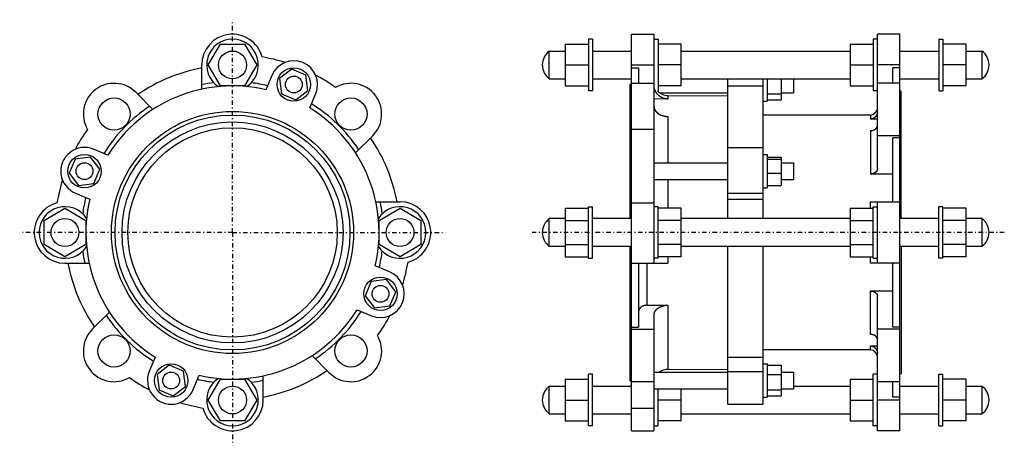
# Model space of a CAD drawing. Header units: millimetres. Extents: x 63 to 768, y 143 to 448.
import ezdxf

# ---------------------------------------------------------------- set-up
doc = ezdxf.new("R2010")
doc.units = ezdxf.units.MM
doc.header["$MEASUREMENT"] = 0
doc.linetypes.add('DASH-DOT', pattern=[7.62, 3.175, -1.905, 0.635, -1.905])
doc.layers.add('11', color=7, linetype='Continuous')
doc.layers.add('4', color=7, linetype='Continuous')

msp = doc.modelspace()

# ---------------------------------------------------------------- linework, layer by layer
at = {"color": 7, "linetype": 'Continuous', "lineweight": 30}
for p, q in [((677.27, 340.83), (677.27, 437.3)), ((693.27, 153.3), (693.27, 437.3)), ((198.04, 415.3), (206.7, 430.3)), ((206.7, 430.3), (224.02, 430.3)), ((224.02, 430.3), (232.68, 415.3)), ((453.72, 430.3), (453.72, 400.3)), ((453.72, 430.3), (470.27, 430.3)), ((470.27, 433.8), (470.27, 396.8)), ((473.27, 433.8), (470.27, 433.8)), ((473.27, 433.8), (473.27, 396.8)), ((517.27, 433.8), (520.27, 433.8)), ((520.27, 433.8), (520.27, 396.8)), ((536.82, 430.3), (520.27, 430.3)), ((536.82, 400.3), (536.82, 430.3)), ((657.72, 430.3), (657.72, 400.3)), ((657.72, 430.3), (674.27, 430.3)), ((674.27, 433.8), (674.27, 396.8)), ((677.27, 433.8), (674.27, 433.8)), ((721.27, 433.8), (721.27, 396.8)), ((721.27, 433.8), (724.27, 433.8)), ((724.27, 433.8), (724.27, 396.8)), ((740.82, 430.3), (724.27, 430.3)), ((740.82, 400.3), (740.82, 430.3)), ((442.27, 405.3), (442.27, 425.3)), ((442.27, 425.3), (453.72, 425.3)), ((473.27, 425.3), (501.27, 425.3)), ((536.82, 425.3), (657.72, 425.3)), ((693.27, 425.3), (721.27, 425.3)), ((740.82, 425.3), (752.27, 425.3)), ((752.27, 405.3), (752.27, 425.3)), ((206.7, 400.3), (198.04, 415.3)), ((232.68, 415.3), (224.02, 400.3)), ((257.84, 412.19), (249.14, 405.51)), ((267.98, 407.99), (257.84, 412.19)), ((453.72, 415.3), (470.27, 415.3)), ((536.82, 415.3), (520.27, 415.3)), ((657.72, 415.3), (674.27, 415.3)), ((693.27, 415.3), (677.27, 415.3)), ((688.27, 402.15), (688.27, 413.26)), ((693.27, 413.26), (688.27, 413.26)), ((740.82, 415.3), (724.27, 415.3)), ((249.14, 405.51), (250.57, 394.63)), ((269.41, 397.11), (267.98, 407.99)), ((442.27, 405.3), (453.72, 405.3)), ((473.27, 405.3), (501.27, 405.3)), ((501.27, 369.17), (501.27, 402.15)), ((517.27, 402.15), (517.27, 369.17)), ((536.82, 405.3), (657.72, 405.3)), ((608.27, 405.3), (608.27, 390.44)), ((693.27, 402.15), (677.27, 402.15)), ((693.27, 405.3), (721.27, 405.3)), ((740.82, 405.3), (752.27, 405.3)), ((224.02, 400.3), (206.7, 400.3)), ((260.71, 390.44), (269.41, 397.11)), ((453.72, 400.3), (470.27, 400.3)), ((473.27, 396.8), (470.27, 396.8)), ((500.27, 305.3), (500.27, 401.55)), ((519.76, 396.8), (520.27, 396.8)), ((536.82, 400.3), (520.27, 400.3)), ((570.27, 400.3), (595.27, 400.3)), ((657.72, 400.3), (674.27, 400.3)), ((677.27, 396.8), (674.27, 396.8)), ((694.27, 396.55), (693.27, 396.55)), ((694.27, 305.3), (694.27, 396.55)), ((721.27, 396.8), (724.27, 396.8)), ((740.82, 400.3), (724.27, 400.3)), ((250.57, 394.63), (260.71, 390.44)), ((527.2, 393.39), (527.2, 390.9)), ((598.27, 394.63), (608.27, 394.63)), ((598.27, 390.44), (608.27, 390.44)), ((527.2, 378.45), (527.2, 345.21)), ((672.27, 379.45), (595.27, 379.45)), ((672.27, 379.45), (672.27, 376.52)), ((677.27, 376.52), (672.27, 376.52)), ((672.27, 368.29), (672.27, 337.17)), ((693.27, 364.59), (677.27, 364.59)), ((693.27, 363.15), (688.27, 363.15)), ((688.27, 317.3), (688.27, 363.15)), ((102.67, 347.91), (98.47, 337.78)), ((113.54, 349.34), (102.67, 347.91)), ((120.22, 340.64), (113.54, 349.34)), ((598.27, 349.34), (608.27, 349.34)), ((598.27, 347.91), (608.27, 347.91)), ((608.27, 349.34), (608.27, 329.07)), ((116.02, 330.51), (120.22, 340.64)), ((98.47, 337.78), (105.15, 329.07)), ((527.2, 333.21), (527.2, 312.62)), ((598.27, 337.78), (608.27, 337.78)), ((688.27, 337.17), (672.27, 337.17)), ((105.15, 329.07), (116.02, 330.51)), ((598.27, 329.07), (608.27, 329.07)), ((80.36, 303.96), (95.36, 312.62)), ((95.36, 312.62), (110.36, 303.96)), ((320.36, 303.96), (335.36, 312.62)), ((335.36, 312.62), (350.36, 303.96)), ((453.72, 312.62), (453.72, 277.98)), ((453.72, 312.62), (470.27, 312.62)), ((470.27, 276.8), (470.27, 313.8)), ((470.27, 313.8), (473.27, 313.8)), ((473.27, 276.8), (473.27, 313.8)), ((520.27, 313.8), (517.27, 313.8)), ((520.27, 276.8), (520.27, 313.8)), ((536.82, 312.62), (520.27, 312.62)), ((536.82, 277.98), (536.82, 312.62)), ((657.72, 312.62), (674.27, 312.62)), ((657.72, 312.62), (657.72, 277.98)), ((672.27, 317.3), (693.27, 317.3)), ((672.27, 312.62), (672.27, 317.3)), ((674.27, 313.8), (677.27, 313.8)), ((674.27, 276.8), (674.27, 313.8)), ((677.27, 273.3), (677.27, 317.3)), ((724.27, 313.8), (721.27, 313.8)), ((721.27, 276.8), (721.27, 313.8)), ((724.27, 276.8), (724.27, 313.8)), ((740.82, 312.62), (724.27, 312.62)), ((740.82, 277.98), (740.82, 312.62)), ((80.36, 286.64), (80.36, 303.96)), ((110.36, 303.96), (110.36, 286.64)), ((320.36, 286.64), (320.36, 303.96)), ((350.36, 303.96), (350.36, 286.64)), ((442.27, 285.3), (442.27, 305.3)), ((453.72, 305.3), (442.27, 305.3)), ((453.72, 303.96), (470.27, 303.96)), ((501.27, 305.3), (473.27, 305.3)), ((536.82, 303.96), (520.27, 303.96)), ((657.72, 305.3), (536.82, 305.3)), ((657.72, 303.96), (674.27, 303.96)), ((721.27, 305.3), (693.27, 305.3)), ((740.82, 303.96), (724.27, 303.96)), ((752.27, 305.3), (740.82, 305.3)), ((752.27, 285.3), (752.27, 305.3)), ((95.36, 277.98), (80.36, 286.64)), ((110.36, 286.64), (95.36, 277.98)), ((335.36, 277.98), (320.36, 286.64)), ((350.36, 286.64), (335.36, 277.98)), ((453.72, 285.3), (442.27, 285.3)), ((453.72, 286.64), (470.27, 286.64)), ((501.27, 285.3), (473.27, 285.3)), ((500.27, 189.05), (500.27, 285.3)), ((536.82, 286.64), (520.27, 286.64)), ((657.72, 285.3), (536.82, 285.3)), ((657.72, 286.64), (674.27, 286.64)), ((721.27, 285.3), (693.27, 285.3)), ((694.27, 285.3), (694.27, 194.05)), ((740.82, 286.64), (724.27, 286.64)), ((752.27, 285.3), (740.82, 285.3)), ((453.72, 277.98), (470.27, 277.98)), ((470.27, 276.8), (473.27, 276.8)), ((520.27, 276.8), (517.27, 276.8)), ((536.82, 277.98), (520.27, 277.98)), ((527.2, 277.98), (527.2, 273.3)), ((657.72, 277.98), (674.27, 277.98)), ((672.27, 273.3), (672.27, 277.98)), ((674.27, 276.8), (677.27, 276.8)), ((724.27, 276.8), (721.27, 276.8)), ((740.82, 277.98), (724.27, 277.98)), ((693.27, 273.3), (672.27, 273.3)), ((688.27, 227.44), (688.27, 273.3)), ((325.57, 261.52), (314.7, 260.09)), ((332.25, 252.82), (325.57, 261.52)), ((314.7, 260.09), (310.5, 249.95)), ((310.5, 249.95), (317.18, 241.25)), ((328.05, 242.68), (332.25, 252.82)), ((672.27, 253.42), (688.27, 253.42)), ((672.27, 222.31), (672.27, 253.42)), ((677.27, 153.3), (677.27, 249.76)), ((317.18, 241.25), (328.05, 242.68)), ((527.2, 243.25), (527.2, 197.2)), ((501.27, 188.44), (501.27, 226)), ((517.27, 226), (517.27, 188.44)), ((693.27, 226), (677.27, 226)), ((693.27, 227.44), (688.27, 227.44)), ((672.27, 214.07), (677.27, 214.07)), ((672.27, 211.15), (672.27, 214.07)), ((170.02, 200.16), (161.31, 193.48)), ((180.15, 195.96), (170.02, 200.16)), ((598.27, 200.16), (608.27, 200.16)), ((608.27, 200.16), (608.27, 178.41)), ((161.31, 193.48), (162.75, 182.6)), ((181.58, 185.08), (180.15, 195.96)), ((470.27, 156.8), (470.27, 193.8)), ((473.27, 193.8), (470.27, 193.8)), ((473.27, 156.8), (473.27, 193.8)), ((598.27, 193.48), (608.27, 193.48)), ((677.27, 193.8), (674.27, 193.8)), ((674.27, 156.8), (674.27, 193.8)), ((721.27, 193.8), (724.27, 193.8)), ((721.27, 156.8), (721.27, 193.8)), ((724.27, 156.8), (724.27, 193.8)), ((172.88, 178.41), (181.58, 185.08)), ((198.04, 175.3), (206.7, 190.3)), ((206.7, 190.3), (224.02, 190.3)), ((224.02, 190.3), (232.68, 175.3)), ((442.27, 165.3), (442.27, 185.3)), ((442.27, 185.3), (453.72, 185.3)), ((453.72, 190.3), (453.72, 160.3)), ((453.72, 190.3), (470.27, 190.3)), ((473.27, 185.3), (501.27, 185.3)), ((617.27, 185.3), (657.72, 185.3)), ((657.72, 190.3), (674.27, 190.3)), ((657.72, 190.3), (657.72, 160.3)), ((693.27, 188.44), (677.27, 188.44)), ((688.27, 177.33), (688.27, 188.44)), ((693.27, 185.3), (721.27, 185.3)), ((740.82, 190.3), (724.27, 190.3)), ((740.82, 160.3), (740.82, 190.3)), ((740.82, 185.3), (752.27, 185.3)), ((752.27, 165.3), (752.27, 185.3)), ((162.75, 182.6), (172.88, 178.41)), ((520.27, 156.8), (520.27, 183.28)), ((536.82, 160.3), (536.82, 183.28)), ((598.27, 182.6), (608.27, 182.6)), ((598.27, 178.41), (608.27, 178.41)), ((693.27, 177.33), (688.27, 177.33)), ((206.7, 160.3), (198.04, 175.3)), ((232.68, 175.3), (224.02, 160.3)), ((453.72, 175.3), (470.27, 175.3)), ((536.82, 175.3), (520.27, 175.3)), ((657.72, 175.3), (674.27, 175.3)), ((693.27, 175.3), (677.27, 175.3)), ((740.82, 175.3), (724.27, 175.3)), ((442.27, 165.3), (453.72, 165.3)), ((473.27, 165.3), (501.27, 165.3)), ((536.82, 165.3), (657.72, 165.3)), ((693.27, 165.3), (721.27, 165.3)), ((740.82, 165.3), (752.27, 165.3)), ((224.02, 160.3), (206.7, 160.3)), ((453.72, 160.3), (470.27, 160.3)), ((473.27, 156.8), (470.27, 156.8)), ((517.27, 156.8), (520.27, 156.8)), ((536.82, 160.3), (520.27, 160.3)), ((657.72, 160.3), (674.27, 160.3)), ((677.27, 156.8), (674.27, 156.8)), ((721.27, 156.8), (724.27, 156.8)), ((740.82, 160.3), (724.27, 160.3))]:
    msp.add_line(p, q, dxfattribs=at)
for centre, radius in [((215.36, 415.3), 10), ((130.51, 380.15), 11.5), ((300.21, 380.15), 11.5), ((215.36, 295.3), 86.75), ((215.36, 295.3), 84.15), ((215.36, 295.3), 79.15), ((215.36, 295.3), 75), ((95.36, 295.3), 10), ((335.36, 295.3), 10), ((130.51, 210.44), 11.5), ((300.21, 210.44), 11.5), ((215.36, 175.3), 10)]:
    msp.add_circle(centre, radius, dxfattribs=at)
for centre, radius, start, end in [((215.36, 415.3), 18.5, 303.11237, 236.90792), ((449.77, 415.3), 12.5, 126.8699, 233.1301), ((744.77, 415.3), 12.5, 306.8699, 53.1301), ((130.51, 380.15), 22, 45, 209.93612), ((215.36, 295.3), 108.1, 97.12495, 101.74281), ((215.36, 295.3), 108.1, 76.54875, 82.87294), ((300.21, 380.15), 22, 315, 119.93612), ((215.36, 295.3), 108.1, 123.25719, 148.45125), ((215.36, 295.3), 108.1, 33.25719, 58.45125), ((215.36, 295.3), 108.1, 166.54875, 172.87294), ((95.36, 295.3), 18.5, 33.11235, 326.90792), ((335.36, 295.3), 18.5, 213.11236, 146.90792), ((215.36, 295.3), 108.1, 7.12495, 11.74281), ((449.77, 295.3), 12.5, 126.8699, 233.1301), ((744.77, 295.3), 12.5, 306.8699, 53.1301), ((215.36, 295.3), 108.1, 187.12495, 191.74281), ((215.36, 295.3), 108.1, 346.54875, 352.87294), ((215.36, 295.3), 108.1, 213.25719, 238.45125), ((215.36, 295.3), 108.1, 303.25719, 328.45125), ((130.51, 210.44), 22, 135, 299.93612), ((300.21, 210.44), 22, 225, 29.93612), ((215.36, 175.3), 18.5, 123.11235, 56.90792), ((215.36, 295.3), 108.1, 256.54875, 262.87294), ((215.36, 295.3), 108.1, 277.12495, 281.74281), ((449.77, 175.3), 12.5, 126.8699, 233.1301), ((744.77, 175.3), 12.5, 306.8699, 53.1301)]:
    msp.add_arc(centre, radius, start, end, dxfattribs=at)
for points, start_tangent, end_tangent in [([(677.27, 381.69), (677.27, 381.63), (677.27, 381.58), (677.27, 381.52), (677.27, 381.47), (677.26, 381.41), (677.26, 381.36), (677.26, 381.3), (677.25, 381.25), (677.25, 381.19), (677.24, 381.14), (677.24, 381.08), (677.23, 381.03), (677.22, 380.97), (677.22, 380.92), (677.21, 380.86), (677.2, 380.81), (677.19, 380.75), (677.18, 380.7), (677.17, 380.64), (677.16, 380.59), (677.14, 380.53), (677.13, 380.48), (677.12, 380.42), (677.11, 380.37), (677.09, 380.32), (677.08, 380.26), (677.06, 380.21), (677.05, 380.16), (677.03, 380.1), (677.01, 380.05), (677, 380), (676.98, 379.94), (676.96, 379.89), (676.94, 379.84), (676.92, 379.79), (676.9, 379.74), (676.88, 379.68), (676.86, 379.63), (676.84, 379.58), (676.81, 379.53), (676.79, 379.48), (676.77, 379.43), (676.74, 379.38), (676.72, 379.33), (676.69, 379.28), (676.67, 379.23), (676.64, 379.18), (676.62, 379.13), (676.59, 379.08), (676.56, 379.03), (676.53, 378.99), (676.5, 378.94), (676.47, 378.89), (676.44, 378.84), (676.41, 378.8), (676.38, 378.75), (676.35, 378.71), (676.32, 378.66), (676.29, 378.61), (676.26, 378.57), (676.22, 378.52), (676.19, 378.48), (676.16, 378.44), (676.12, 378.39), (676.09, 378.35), (676.05, 378.31), (676.02, 378.26), (675.98, 378.22), (675.94, 378.18), (675.91, 378.14), (675.87, 378.1), (675.83, 378.06), (675.79, 378.02), (675.75, 377.98), (675.71, 377.94), (675.67, 377.9), (675.63, 377.86), (675.59, 377.83), (675.55, 377.79), (675.51, 377.75), (675.47, 377.72), (675.43, 377.68), (675.38, 377.64), (675.34, 377.61), (675.3, 377.58), (675.25, 377.54), (675.21, 377.51), (675.17, 377.47), (675.12, 377.44), (675.08, 377.41), (675.03, 377.38), (674.98, 377.35), (674.94, 377.32), (674.89, 377.29), (674.85, 377.26), (674.8, 377.23), (674.75, 377.2), (674.7, 377.17), (674.65, 377.15), (674.61, 377.12), (674.56, 377.09), (674.51, 377.07), (674.46, 377.04), (674.41, 377.02), (674.36, 376.99), (674.31, 376.97), (674.26, 376.95), (674.21, 376.92), (674.16, 376.9), (674.11, 376.88), (674.06, 376.86), (674, 376.84), (673.95, 376.82), (673.9, 376.8), (673.85, 376.78), (673.8, 376.77), (673.74, 376.75), (673.69, 376.73), (673.64, 376.72), (673.58, 376.7), (673.53, 376.69), (673.48, 376.67), (673.42, 376.66), (673.37, 376.65), (673.32, 376.63), (673.26, 376.62), (673.21, 376.61), (673.15, 376.6), (673.1, 376.59), (673.04, 376.58), (672.99, 376.57), (672.93, 376.57), (672.88, 376.56), (672.82, 376.55), (672.77, 376.55), (672.71, 376.54), (672.66, 376.54), (672.6, 376.53), (672.55, 376.53), (672.49, 376.52), (672.44, 376.52), (672.38, 376.52), (672.33, 376.52), (672.27, 376.52)], (-0.000023, -0.22758), (-0.227492, -0.000024)), ([(672.27, 368.29), (672.32, 368.29), (672.37, 368.29), (672.41, 368.29), (672.46, 368.29), (672.51, 368.29), (672.56, 368.29), (672.6, 368.29), (672.65, 368.3), (672.7, 368.3), (672.75, 368.3), (672.79, 368.31), (672.84, 368.31), (672.89, 368.31), (672.93, 368.32), (672.98, 368.32), (673.03, 368.33), (673.08, 368.33), (673.12, 368.34), (673.17, 368.35), (673.22, 368.35), (673.26, 368.36), (673.31, 368.37), (673.36, 368.37), (673.41, 368.38), (673.45, 368.39), (673.5, 368.4), (673.55, 368.41), (673.59, 368.42), (673.64, 368.43), (673.69, 368.44), (673.73, 368.45), (673.78, 368.46), (673.82, 368.47), (673.87, 368.48), (673.92, 368.49), (673.96, 368.5), (674.01, 368.51), (674.06, 368.53), (674.1, 368.54), (674.15, 368.55), (674.19, 368.57), (674.24, 368.58), (674.28, 368.6), (674.33, 368.61), (674.37, 368.63), (674.42, 368.64), (674.46, 368.66), (674.51, 368.67), (674.55, 368.69), (674.6, 368.71), (674.64, 368.72), (674.69, 368.74), (674.73, 368.76), (674.77, 368.78), (674.82, 368.8), (674.86, 368.82), (674.91, 368.83), (674.95, 368.85), (674.99, 368.87), (675.03, 368.9), (675.08, 368.92), (675.12, 368.94), (675.16, 368.96), (675.2, 368.98), (675.25, 369), (675.29, 369.03), (675.33, 369.05), (675.37, 369.07), (675.41, 369.1), (675.45, 369.12), (675.49, 369.15), (675.53, 369.17), (675.57, 369.2), (675.61, 369.22), (675.65, 369.25), (675.69, 369.28), (675.73, 369.3), (675.77, 369.33), (675.81, 369.36), (675.85, 369.39), (675.88, 369.42), (675.92, 369.44), (675.96, 369.47), (676, 369.5), (676.03, 369.53), (676.07, 369.56), (676.1, 369.59), (676.14, 369.63), (676.17, 369.66), (676.21, 369.69), (676.24, 369.72), (676.28, 369.76), (676.31, 369.79), (676.34, 369.82), (676.38, 369.86), (676.41, 369.89), (676.44, 369.93), (676.47, 369.96), (676.5, 370), (676.54, 370.03), (676.57, 370.07), (676.6, 370.11), (676.62, 370.14), (676.65, 370.18), (676.68, 370.22), (676.71, 370.26), (676.74, 370.3), (676.76, 370.34), (676.79, 370.38), (676.82, 370.42), (676.84, 370.46), (676.86, 370.5), (676.89, 370.54), (676.91, 370.58), (676.93, 370.62), (676.96, 370.66), (676.98, 370.71), (677, 370.75), (677.02, 370.79), (677.04, 370.84), (677.06, 370.88), (677.07, 370.92), (677.09, 370.97), (677.11, 371.01), (677.12, 371.06), (677.14, 371.1), (677.15, 371.15), (677.17, 371.19), (677.18, 371.24), (677.19, 371.28), (677.2, 371.33), (677.21, 371.38), (677.22, 371.42), (677.23, 371.47), (677.24, 371.52), (677.25, 371.56), (677.25, 371.61), (677.26, 371.66), (677.26, 371.7), (677.27, 371.75), (677.27, 371.8), (677.27, 371.85), (677.27, 371.89), (677.27, 371.94)], (0.194838, -0.000014), (0.000121, 0.195035)), ([(677.27, 340.83), (677.27, 340.78), (677.27, 340.73), (677.27, 340.69), (677.27, 340.64), (677.26, 340.59), (677.26, 340.54), (677.25, 340.5), (677.25, 340.45), (677.24, 340.4), (677.23, 340.36), (677.22, 340.31), (677.21, 340.26), (677.2, 340.22), (677.19, 340.17), (677.18, 340.13), (677.17, 340.08), (677.15, 340.03), (677.14, 339.99), (677.12, 339.94), (677.11, 339.9), (677.09, 339.85), (677.07, 339.81), (677.06, 339.77), (677.04, 339.72), (677.02, 339.68), (677, 339.64), (676.98, 339.59), (676.96, 339.55), (676.93, 339.51), (676.91, 339.47), (676.89, 339.43), (676.86, 339.38), (676.84, 339.34), (676.82, 339.3), (676.79, 339.26), (676.76, 339.22), (676.74, 339.19), (676.71, 339.15), (676.68, 339.11), (676.65, 339.07), (676.62, 339.03), (676.6, 338.99), (676.57, 338.96), (676.54, 338.92), (676.5, 338.88), (676.47, 338.85), (676.44, 338.81), (676.41, 338.78), (676.38, 338.74), (676.34, 338.71), (676.31, 338.68), (676.28, 338.64), (676.24, 338.61), (676.21, 338.58), (676.17, 338.55), (676.14, 338.51), (676.1, 338.48), (676.07, 338.45), (676.03, 338.42), (676, 338.39), (675.96, 338.36), (675.92, 338.33), (675.88, 338.3), (675.85, 338.27), (675.81, 338.25), (675.77, 338.22), (675.73, 338.19), (675.69, 338.16), (675.65, 338.14), (675.61, 338.11), (675.57, 338.08), (675.53, 338.06), (675.49, 338.03), (675.45, 338.01), (675.41, 337.98), (675.37, 337.96), (675.33, 337.94), (675.29, 337.91), (675.25, 337.89), (675.2, 337.87), (675.16, 337.85), (675.12, 337.83), (675.08, 337.8), (675.03, 337.78), (674.99, 337.76), (674.95, 337.74), (674.91, 337.72), (674.86, 337.7), (674.82, 337.68), (674.77, 337.66), (674.73, 337.65), (674.69, 337.63), (674.64, 337.61), (674.6, 337.59), (674.55, 337.58), (674.51, 337.56), (674.46, 337.54), (674.42, 337.53), (674.37, 337.51), (674.33, 337.5), (674.28, 337.48), (674.24, 337.47), (674.19, 337.45), (674.15, 337.44), (674.1, 337.43), (674.06, 337.41), (674.01, 337.4), (673.96, 337.39), (673.92, 337.38), (673.87, 337.37), (673.82, 337.35), (673.78, 337.34), (673.73, 337.33), (673.69, 337.32), (673.64, 337.31), (673.59, 337.3), (673.55, 337.29), (673.5, 337.29), (673.45, 337.28), (673.41, 337.27), (673.36, 337.26), (673.31, 337.25), (673.26, 337.25), (673.22, 337.24), (673.17, 337.23), (673.12, 337.23), (673.08, 337.22), (673.03, 337.22), (672.98, 337.21), (672.93, 337.21), (672.89, 337.2), (672.84, 337.2), (672.79, 337.19), (672.75, 337.19), (672.7, 337.19), (672.65, 337.18), (672.6, 337.18), (672.56, 337.18), (672.51, 337.18), (672.46, 337.18), (672.41, 337.17), (672.37, 337.17), (672.32, 337.17), (672.27, 337.17)], (-0.000121, -0.195035), (-0.194838, 0.000014)), ([(672.27, 253.42), (672.32, 253.42), (672.37, 253.42), (672.41, 253.42), (672.46, 253.42), (672.51, 253.41), (672.56, 253.41), (672.6, 253.41), (672.65, 253.41), (672.7, 253.41), (672.75, 253.4), (672.79, 253.4), (672.84, 253.4), (672.89, 253.39), (672.93, 253.39), (672.98, 253.38), (673.03, 253.38), (673.08, 253.37), (673.12, 253.37), (673.17, 253.36), (673.22, 253.35), (673.26, 253.35), (673.31, 253.34), (673.36, 253.33), (673.41, 253.32), (673.45, 253.32), (673.5, 253.31), (673.55, 253.3), (673.59, 253.29), (673.64, 253.28), (673.69, 253.27), (673.73, 253.26), (673.78, 253.25), (673.82, 253.24), (673.87, 253.23), (673.92, 253.22), (673.96, 253.2), (674.01, 253.19), (674.06, 253.18), (674.1, 253.17), (674.15, 253.15), (674.19, 253.14), (674.24, 253.12), (674.28, 253.11), (674.33, 253.09), (674.37, 253.08), (674.42, 253.06), (674.46, 253.05), (674.51, 253.03), (674.55, 253.02), (674.6, 253), (674.64, 252.98), (674.69, 252.96), (674.73, 252.95), (674.77, 252.93), (674.82, 252.91), (674.86, 252.89), (674.91, 252.87), (674.95, 252.85), (674.99, 252.83), (675.03, 252.81), (675.08, 252.79), (675.12, 252.77), (675.16, 252.75), (675.2, 252.72), (675.25, 252.7), (675.29, 252.68), (675.33, 252.66), (675.37, 252.63), (675.41, 252.61), (675.45, 252.58), (675.49, 252.56), (675.53, 252.53), (675.57, 252.51), (675.61, 252.48), (675.65, 252.46), (675.69, 252.43), (675.73, 252.4), (675.77, 252.37), (675.81, 252.35), (675.85, 252.32), (675.88, 252.29), (675.92, 252.26), (675.96, 252.23), (676, 252.2), (676.03, 252.17), (676.07, 252.14), (676.1, 252.11), (676.14, 252.08), (676.17, 252.05), (676.21, 252.01), (676.24, 251.98), (676.28, 251.95), (676.31, 251.92), (676.34, 251.88), (676.38, 251.85), (676.41, 251.81), (676.44, 251.78), (676.47, 251.74), (676.5, 251.71), (676.54, 251.67), (676.57, 251.63), (676.6, 251.6), (676.62, 251.56), (676.65, 251.52), (676.68, 251.48), (676.71, 251.45), (676.74, 251.41), (676.76, 251.37), (676.79, 251.33), (676.82, 251.29), (676.84, 251.25), (676.86, 251.21), (676.89, 251.17), (676.91, 251.13), (676.93, 251.08), (676.96, 251.04), (676.98, 251), (677, 250.96), (677.02, 250.91), (677.04, 250.87), (677.06, 250.83), (677.07, 250.78), (677.09, 250.74), (677.11, 250.69), (677.12, 250.65), (677.14, 250.6), (677.15, 250.56), (677.17, 250.51), (677.18, 250.47), (677.19, 250.42), (677.2, 250.38), (677.21, 250.33), (677.22, 250.28), (677.23, 250.24), (677.24, 250.19), (677.25, 250.14), (677.25, 250.09), (677.26, 250.05), (677.26, 250), (677.27, 249.95), (677.27, 249.91), (677.27, 249.86), (677.27, 249.81), (677.27, 249.76)], (0.194838, 0.000014), (0.000121, -0.195035)), ([(677.27, 218.65), (677.27, 218.7), (677.27, 218.75), (677.27, 218.79), (677.27, 218.84), (677.26, 218.89), (677.26, 218.93), (677.25, 218.98), (677.25, 219.03), (677.24, 219.08), (677.23, 219.12), (677.22, 219.17), (677.21, 219.22), (677.2, 219.26), (677.19, 219.31), (677.18, 219.35), (677.17, 219.4), (677.15, 219.45), (677.14, 219.49), (677.12, 219.54), (677.11, 219.58), (677.09, 219.63), (677.07, 219.67), (677.06, 219.71), (677.04, 219.76), (677.02, 219.8), (677, 219.84), (676.98, 219.89), (676.96, 219.93), (676.93, 219.97), (676.91, 220.01), (676.89, 220.05), (676.86, 220.09), (676.84, 220.14), (676.82, 220.18), (676.79, 220.22), (676.76, 220.26), (676.74, 220.29), (676.71, 220.33), (676.68, 220.37), (676.65, 220.41), (676.62, 220.45), (676.6, 220.49), (676.57, 220.52), (676.54, 220.56), (676.5, 220.59), (676.47, 220.63), (676.44, 220.67), (676.41, 220.7), (676.38, 220.74), (676.34, 220.77), (676.31, 220.8), (676.28, 220.84), (676.24, 220.87), (676.21, 220.9), (676.17, 220.93), (676.14, 220.97), (676.1, 221), (676.07, 221.03), (676.03, 221.06), (676, 221.09), (675.96, 221.12), (675.92, 221.15), (675.88, 221.18), (675.85, 221.21), (675.81, 221.23), (675.77, 221.26), (675.73, 221.29), (675.69, 221.32), (675.65, 221.34), (675.61, 221.37), (675.57, 221.4), (675.53, 221.42), (675.49, 221.45), (675.45, 221.47), (675.41, 221.49), (675.37, 221.52), (675.33, 221.54), (675.29, 221.57), (675.25, 221.59), (675.2, 221.61), (675.16, 221.63), (675.12, 221.65), (675.08, 221.68), (675.03, 221.7), (674.99, 221.72), (674.95, 221.74), (674.91, 221.76), (674.86, 221.78), (674.82, 221.8), (674.77, 221.81), (674.73, 221.83), (674.69, 221.85), (674.64, 221.87), (674.6, 221.89), (674.55, 221.9), (674.51, 221.92), (674.46, 221.94), (674.42, 221.95), (674.37, 221.97), (674.33, 221.98), (674.28, 222), (674.24, 222.01), (674.19, 222.03), (674.15, 222.04), (674.1, 222.05), (674.06, 222.07), (674.01, 222.08), (673.96, 222.09), (673.92, 222.1), (673.87, 222.11), (673.82, 222.13), (673.78, 222.14), (673.73, 222.15), (673.69, 222.16), (673.64, 222.17), (673.59, 222.18), (673.55, 222.19), (673.5, 222.19), (673.45, 222.2), (673.41, 222.21), (673.36, 222.22), (673.31, 222.23), (673.26, 222.23), (673.22, 222.24), (673.17, 222.25), (673.12, 222.25), (673.08, 222.26), (673.03, 222.26), (672.98, 222.27), (672.93, 222.27), (672.89, 222.28), (672.84, 222.28), (672.79, 222.29), (672.75, 222.29), (672.7, 222.29), (672.65, 222.3), (672.6, 222.3), (672.56, 222.3), (672.51, 222.3), (672.46, 222.3), (672.41, 222.3), (672.37, 222.31), (672.32, 222.31), (672.27, 222.31)], (-0.000121, 0.195035), (-0.194838, -0.000014)), ([(672.27, 214.07), (672.33, 214.07), (672.38, 214.07), (672.44, 214.07), (672.49, 214.07), (672.55, 214.06), (672.6, 214.06), (672.66, 214.06), (672.71, 214.05), (672.77, 214.05), (672.82, 214.04), (672.88, 214.03), (672.93, 214.03), (672.99, 214.02), (673.04, 214.01), (673.1, 214), (673.15, 213.99), (673.21, 213.98), (673.26, 213.97), (673.32, 213.96), (673.37, 213.95), (673.42, 213.93), (673.48, 213.92), (673.53, 213.91), (673.58, 213.89), (673.64, 213.88), (673.69, 213.86), (673.74, 213.84), (673.8, 213.83), (673.85, 213.81), (673.9, 213.79), (673.95, 213.77), (674, 213.75), (674.06, 213.73), (674.11, 213.71), (674.16, 213.69), (674.21, 213.67), (674.26, 213.65), (674.31, 213.62), (674.36, 213.6), (674.41, 213.58), (674.46, 213.55), (674.51, 213.53), (674.56, 213.5), (674.61, 213.47), (674.65, 213.45), (674.7, 213.42), (674.75, 213.39), (674.8, 213.36), (674.85, 213.33), (674.89, 213.3), (674.94, 213.27), (674.98, 213.24), (675.03, 213.21), (675.08, 213.18), (675.12, 213.15), (675.17, 213.12), (675.21, 213.08), (675.25, 213.05), (675.3, 213.02), (675.34, 212.98), (675.38, 212.95), (675.43, 212.91), (675.47, 212.88), (675.51, 212.84), (675.55, 212.8), (675.59, 212.77), (675.63, 212.73), (675.67, 212.69), (675.71, 212.65), (675.75, 212.61), (675.79, 212.57), (675.83, 212.53), (675.87, 212.49), (675.91, 212.45), (675.94, 212.41), (675.98, 212.37), (676.02, 212.33), (676.05, 212.29), (676.09, 212.24), (676.12, 212.2), (676.16, 212.16), (676.19, 212.11), (676.22, 212.07), (676.26, 212.02), (676.29, 211.98), (676.32, 211.93), (676.35, 211.89), (676.38, 211.84), (676.41, 211.79), (676.44, 211.75), (676.47, 211.7), (676.5, 211.65), (676.53, 211.61), (676.56, 211.56), (676.59, 211.51), (676.62, 211.46), (676.64, 211.41), (676.67, 211.36), (676.69, 211.31), (676.72, 211.26), (676.74, 211.21), (676.77, 211.16), (676.79, 211.11), (676.81, 211.06), (676.84, 211.01), (676.86, 210.96), (676.88, 210.91), (676.9, 210.86), (676.92, 210.81), (676.94, 210.75), (676.96, 210.7), (676.98, 210.65), (677, 210.6), (677.01, 210.54), (677.03, 210.49), (677.05, 210.44), (677.06, 210.38), (677.08, 210.33), (677.09, 210.28), (677.11, 210.22), (677.12, 210.17), (677.13, 210.11), (677.14, 210.06), (677.16, 210), (677.17, 209.95), (677.18, 209.9), (677.19, 209.84), (677.2, 209.79), (677.21, 209.73), (677.22, 209.68), (677.22, 209.62), (677.23, 209.57), (677.24, 209.51), (677.24, 209.46), (677.25, 209.4), (677.25, 209.35), (677.26, 209.29), (677.26, 209.24), (677.26, 209.18), (677.27, 209.12), (677.27, 209.07), (677.27, 209.01), (677.27, 208.96), (677.27, 208.9)], (0.227492, -0.000024), (0.000023, -0.22758))]:
    msp.add_spline(points, degree=3, dxfattribs=dict(at, start_tangent=start_tangent, end_tangent=end_tangent))
at = {"layer": '11', "color": 7, "linetype": 'Continuous', "lineweight": 30}
for p, q in [((501.27, 402.15), (501.27, 437.3)), ((501.27, 437.3), (517.27, 437.3)), ((517.27, 437.3), (517.27, 402.15)), ((693.27, 437.3), (677.27, 437.3)), ((193.36, 397.97), (193.36, 415.3)), ((501.27, 415.3), (517.27, 415.3)), ((501.27, 413.14), (506.27, 413.14)), ((506.27, 413.14), (506.27, 402.15)), ((501.27, 402.15), (517.27, 402.15)), ((158.32, 383.45), (146.06, 395.71)), ((500.27, 401.55), (501.27, 401.55)), ((527.2, 390.9), (517.27, 390.97)), ((527.2, 393.39), (570.27, 393.08)), ((501.27, 226), (501.27, 369.17)), ((517.27, 369.17), (501.27, 369.17)), ((517.27, 369.17), (517.27, 273.3)), ((303.52, 352.34), (315.77, 364.59)), ((318.03, 317.3), (335.36, 317.3)), ((501.27, 316.54), (517.27, 316.54)), ((95.36, 273.3), (112.69, 273.3)), ((501.27, 273.3), (527.2, 273.3)), ((506.27, 273.3), (506.27, 227.53)), ((512.23, 273.3), (512.23, 243.17)), ((512.23, 243.17), (527.2, 243.25)), ((114.95, 226), (127.21, 238.25)), ((517.27, 236.02), (517.27, 226)), ((501.27, 227.53), (506.27, 227.53)), ((501.27, 226), (517.27, 226)), ((272.4, 207.14), (284.66, 194.89)), ((672.27, 211.15), (595.27, 211.15)), ((527.2, 197.2), (570.27, 197.51)), ((237.36, 175.3), (237.36, 192.63)), ((694.27, 194.05), (693.27, 194.05)), ((500.27, 189.05), (501.27, 189.05)), ((517.27, 188.44), (501.27, 188.44)), ((501.27, 153.3), (501.27, 188.44)), ((517.27, 188.44), (517.27, 153.3)), ((501.27, 169.58), (517.27, 169.58)), ((501.27, 153.3), (517.27, 153.3)), ((693.27, 153.3), (677.27, 153.3))]:
    msp.add_line(p, q, dxfattribs=at)
for centre, radius, start, end in [((215.36, 415.3), 22, 15.06388, 180), ((215.36, 295.3), 127.5, 72.83005, 80.40866), ((215.36, 295.3), 119.88, 100.57512, 124.42488), ((215.36, 295.3), 127.5, 54.59134, 62.16995), ((527.27, 403.39), 10, 221.2967, 269.58482), ((672.27, 384.45), 5, 270, 0), ((215.36, 295.3), 127.5, 144.59134, 152.16865), ((215.36, 295.3), 119.88, 10.57512, 34.42488), ((215.36, 295.3), 127.5, 162.83135, 170.40866), ((95.36, 295.3), 22, 105.06388, 270), ((335.36, 295.3), 22, 285.06388, 90), ((215.36, 295.3), 119.88, 190.57512, 214.42488), ((215.36, 295.3), 127.5, 342.83168, 350.40866), ((215.36, 295.3), 127.5, 324.59134, 332.16832), ((672.27, 206.15), 5, 0, 90), ((215.36, 295.3), 127.5, 234.59134, 242.16832), ((215.36, 295.3), 119.88, 280.57512, 304.42488), ((527.27, 187.2), 10, 90.41518, 126.05455), ((215.36, 295.3), 127.5, 252.83168, 260.40866), ((215.36, 175.3), 22, 195.06388, 0)]:
    msp.add_arc(centre, radius, start, end, dxfattribs=at)
for points, start_tangent, end_tangent in [([(527.2, 390.9), (527.11, 390.9), (527.02, 390.9), (526.93, 390.9), (526.84, 390.91), (526.75, 390.91), (526.66, 390.91), (526.57, 390.92), (526.48, 390.93), (526.39, 390.94), (526.3, 390.94), (526.21, 390.95), (526.12, 390.96), (526.03, 390.97), (525.95, 390.99), (525.86, 391), (525.77, 391.01), (525.68, 391.03), (525.59, 391.04), (525.5, 391.06), (525.41, 391.07), (525.33, 391.09), (525.24, 391.11), (525.15, 391.13), (525.06, 391.15), (524.97, 391.17), (524.89, 391.19), (524.8, 391.21), (524.71, 391.24), (524.63, 391.26), (524.54, 391.29), (524.45, 391.31), (524.37, 391.34), (524.28, 391.36), (524.2, 391.39), (524.11, 391.42), (524.03, 391.45), (523.94, 391.48), (523.86, 391.51), (523.77, 391.54), (523.69, 391.58), (523.61, 391.61), (523.52, 391.64), (523.44, 391.68), (523.36, 391.71), (523.28, 391.75), (523.19, 391.79), (523.11, 391.83), (523.03, 391.86), (522.95, 391.9), (522.87, 391.94), (522.79, 391.98), (522.71, 392.03), (522.63, 392.07), (522.55, 392.11), (522.47, 392.15), (522.39, 392.2), (522.32, 392.24), (522.24, 392.29), (522.16, 392.34), (522.09, 392.38), (522.01, 392.43), (521.93, 392.48), (521.86, 392.53), (521.78, 392.58), (521.71, 392.63), (521.64, 392.68), (521.56, 392.73), (521.49, 392.78), (521.42, 392.84), (521.34, 392.89), (521.27, 392.95), (521.2, 393), (521.13, 393.06), (521.06, 393.11), (520.99, 393.17), (520.92, 393.23), (520.85, 393.29), (520.79, 393.34), (520.72, 393.4), (520.65, 393.46), (520.59, 393.52), (520.52, 393.59), (520.46, 393.65), (520.39, 393.71), (520.33, 393.77), (520.26, 393.84), (520.2, 393.9), (520.14, 393.97), (520.08, 394.03), (520.01, 394.1), (519.95, 394.16), (519.89, 394.23), (519.83, 394.3), (519.77, 394.36), (519.72, 394.43), (519.66, 394.5), (519.6, 394.57), (519.54, 394.64), (519.49, 394.71), (519.43, 394.78), (519.38, 394.85), (519.32, 394.92), (519.27, 395), (519.22, 395.07), (519.17, 395.14), (519.11, 395.22), (519.06, 395.29), (519.01, 395.37), (518.96, 395.44), (518.92, 395.52), (518.87, 395.59), (518.82, 395.67), (518.77, 395.74), (518.73, 395.82), (518.68, 395.9), (518.64, 395.98), (518.59, 396.06), (518.55, 396.13), (518.51, 396.21), (518.46, 396.29), (518.42, 396.37), (518.38, 396.45), (518.34, 396.53), (518.3, 396.61), (518.26, 396.69), (518.23, 396.78), (518.19, 396.86), (518.15, 396.94), (518.12, 397.02), (518.08, 397.11), (518.05, 397.19), (518.01, 397.27), (517.98, 397.36), (517.95, 397.44), (517.92, 397.52), (517.89, 397.61), (517.86, 397.69), (517.83, 397.78), (517.8, 397.86), (517.77, 397.95), (517.74, 398.03), (517.72, 398.12), (517.69, 398.21), (517.67, 398.29), (517.64, 398.38), (517.62, 398.47), (517.6, 398.55), (517.57, 398.64), (517.55, 398.73), (517.53, 398.81), (517.51, 398.9), (517.49, 398.99), (517.48, 399.08), (517.46, 399.17), (517.44, 399.25), (517.43, 399.34), (517.41, 399.43), (517.4, 399.52), (517.38, 399.61), (517.37, 399.7), (517.36, 399.79), (517.35, 399.88), (517.34, 399.97), (517.33, 400.06), (517.32, 400.15), (517.31, 400.23), (517.3, 400.32), (517.3, 400.41), (517.29, 400.5), (517.29, 400.59), (517.28, 400.68), (517.28, 400.77), (517.28, 400.86), (517.27, 400.95), (517.27, 401.04), (517.27, 401.13)], (-0.367514, 0.002757), (-0.000017, 0.367496)), ([(517.27, 385.69), (517.27, 385.6), (517.28, 385.5), (517.28, 385.41), (517.29, 385.31), (517.29, 385.22), (517.3, 385.13), (517.31, 385.03), (517.33, 384.94), (517.34, 384.85), (517.36, 384.75), (517.37, 384.66), (517.39, 384.57), (517.41, 384.48), (517.44, 384.39), (517.46, 384.3), (517.49, 384.2), (517.51, 384.11), (517.54, 384.03), (517.57, 383.94), (517.6, 383.85), (517.64, 383.76), (517.67, 383.67), (517.71, 383.58), (517.74, 383.5), (517.78, 383.41), (517.82, 383.33), (517.86, 383.24), (517.91, 383.16), (517.95, 383.08), (517.99, 382.99), (518.04, 382.91), (518.09, 382.83), (518.14, 382.75), (518.19, 382.67), (518.24, 382.59), (518.29, 382.51), (518.34, 382.44), (518.4, 382.36), (518.45, 382.28), (518.51, 382.21), (518.57, 382.13), (518.62, 382.06), (518.68, 381.99), (518.74, 381.91), (518.8, 381.84), (518.87, 381.77), (518.93, 381.7), (518.99, 381.63), (519.06, 381.57), (519.12, 381.5), (519.19, 381.43), (519.26, 381.37), (519.32, 381.3), (519.39, 381.24), (519.46, 381.17), (519.53, 381.11), (519.6, 381.05), (519.67, 380.99), (519.75, 380.93), (519.82, 380.87), (519.89, 380.81), (519.97, 380.75), (520.04, 380.69), (520.12, 380.64), (520.19, 380.58), (520.27, 380.53), (520.35, 380.47), (520.42, 380.42), (520.5, 380.37), (520.58, 380.31), (520.66, 380.26), (520.74, 380.21), (520.82, 380.16), (520.9, 380.12), (520.98, 380.07), (521.06, 380.02), (521.14, 379.97), (521.22, 379.93), (521.31, 379.88), (521.39, 379.84), (521.47, 379.79), (521.56, 379.75), (521.64, 379.71), (521.73, 379.67), (521.81, 379.63), (521.9, 379.59), (521.98, 379.55), (522.07, 379.51), (522.16, 379.47), (522.24, 379.44), (522.33, 379.4), (522.42, 379.36), (522.5, 379.33), (522.59, 379.29), (522.68, 379.26), (522.77, 379.23), (522.86, 379.2), (522.95, 379.17), (523.04, 379.13), (523.13, 379.1), (523.22, 379.08), (523.31, 379.05), (523.4, 379.02), (523.49, 378.99), (523.58, 378.96), (523.67, 378.94), (523.76, 378.91), (523.85, 378.89), (523.94, 378.87), (524.03, 378.84), (524.12, 378.82), (524.22, 378.8), (524.31, 378.78), (524.4, 378.76), (524.49, 378.74), (524.58, 378.72), (524.68, 378.7), (524.77, 378.68), (524.86, 378.67), (524.95, 378.65), (525.05, 378.63), (525.14, 378.62), (525.23, 378.6), (525.33, 378.59), (525.42, 378.58), (525.51, 378.56), (525.61, 378.55), (525.7, 378.54), (525.79, 378.53), (525.89, 378.52), (525.98, 378.51), (526.07, 378.5), (526.17, 378.5), (526.26, 378.49), (526.36, 378.48), (526.45, 378.48), (526.54, 378.47), (526.64, 378.47), (526.73, 378.46), (526.82, 378.46), (526.92, 378.46), (527.01, 378.45), (527.11, 378.45), (527.2, 378.45)], (0.000252, -0.386539), (0.386123, -0.002001)), ([(512.23, 243.17), (512.17, 243.17), (512.12, 243.17), (512.06, 243.17), (512, 243.17), (511.95, 243.17), (511.89, 243.17), (511.83, 243.16), (511.78, 243.16), (511.72, 243.16), (511.67, 243.15), (511.61, 243.15), (511.55, 243.14), (511.5, 243.14), (511.44, 243.13), (511.38, 243.13), (511.33, 243.12), (511.27, 243.11), (511.22, 243.11), (511.16, 243.1), (511.1, 243.09), (511.05, 243.08), (510.99, 243.07), (510.94, 243.07), (510.88, 243.06), (510.83, 243.05), (510.77, 243.04), (510.71, 243.03), (510.66, 243.01), (510.6, 243), (510.55, 242.99), (510.49, 242.98), (510.44, 242.97), (510.38, 242.95), (510.33, 242.94), (510.27, 242.93), (510.22, 242.91), (510.16, 242.9), (510.11, 242.88), (510.05, 242.87), (510, 242.85), (509.95, 242.83), (509.89, 242.82), (509.84, 242.8), (509.78, 242.78), (509.73, 242.76), (509.68, 242.75), (509.62, 242.73), (509.57, 242.71), (509.52, 242.69), (509.46, 242.67), (509.41, 242.65), (509.36, 242.63), (509.31, 242.61), (509.25, 242.58), (509.2, 242.56), (509.15, 242.54), (509.1, 242.52), (509.05, 242.49), (508.99, 242.47), (508.94, 242.44), (508.89, 242.42), (508.84, 242.39), (508.79, 242.37), (508.74, 242.34), (508.69, 242.32), (508.64, 242.29), (508.59, 242.26), (508.54, 242.23), (508.49, 242.2), (508.45, 242.18), (508.4, 242.15), (508.35, 242.12), (508.3, 242.09), (508.25, 242.06), (508.21, 242.02), (508.16, 241.99), (508.11, 241.96), (508.07, 241.93), (508.02, 241.9), (507.98, 241.86), (507.93, 241.83), (507.89, 241.79), (507.84, 241.76), (507.8, 241.72), (507.76, 241.69), (507.71, 241.65), (507.67, 241.61), (507.63, 241.58), (507.58, 241.54), (507.54, 241.5), (507.5, 241.46), (507.46, 241.42), (507.42, 241.38), (507.38, 241.34), (507.34, 241.3), (507.3, 241.26), (507.27, 241.22), (507.23, 241.18), (507.19, 241.14), (507.15, 241.09), (507.12, 241.05), (507.08, 241.01), (507.05, 240.96), (507.01, 240.92), (506.98, 240.87), (506.95, 240.83), (506.91, 240.78), (506.88, 240.74), (506.85, 240.69), (506.82, 240.64), (506.79, 240.59), (506.76, 240.54), (506.73, 240.5), (506.7, 240.45), (506.68, 240.4), (506.65, 240.35), (506.63, 240.3), (506.6, 240.25), (506.58, 240.2), (506.55, 240.14), (506.53, 240.09), (506.51, 240.04), (506.49, 239.99), (506.47, 239.93), (506.45, 239.88), (506.43, 239.83), (506.42, 239.77), (506.4, 239.72), (506.38, 239.67), (506.37, 239.61), (506.36, 239.56), (506.34, 239.5), (506.33, 239.45), (506.32, 239.39), (506.31, 239.33), (506.3, 239.28), (506.3, 239.22), (506.29, 239.17), (506.28, 239.11), (506.28, 239.05), (506.28, 239), (506.27, 238.94), (506.27, 238.88), (506.27, 238.83)], (-0.231765, -0.001201), (-0.000148, -0.232013)), ([(517.27, 236.02), (517.27, 236.11), (517.28, 236.2), (517.28, 236.3), (517.29, 236.39), (517.29, 236.48), (517.3, 236.58), (517.31, 236.67), (517.33, 236.76), (517.34, 236.86), (517.36, 236.95), (517.37, 237.04), (517.39, 237.14), (517.41, 237.23), (517.44, 237.32), (517.46, 237.41), (517.49, 237.5), (517.51, 237.59), (517.54, 237.68), (517.57, 237.77), (517.6, 237.86), (517.64, 237.95), (517.67, 238.03), (517.71, 238.12), (517.74, 238.21), (517.78, 238.29), (517.82, 238.38), (517.86, 238.46), (517.91, 238.55), (517.95, 238.63), (517.99, 238.71), (518.04, 238.79), (518.09, 238.87), (518.14, 238.95), (518.19, 239.03), (518.24, 239.11), (518.29, 239.19), (518.34, 239.27), (518.4, 239.35), (518.45, 239.42), (518.51, 239.5), (518.57, 239.57), (518.62, 239.65), (518.68, 239.72), (518.74, 239.79), (518.8, 239.86), (518.87, 239.93), (518.93, 240), (518.99, 240.07), (519.06, 240.14), (519.12, 240.21), (519.19, 240.27), (519.26, 240.34), (519.32, 240.4), (519.39, 240.47), (519.46, 240.53), (519.53, 240.59), (519.6, 240.66), (519.67, 240.72), (519.75, 240.78), (519.82, 240.84), (519.89, 240.9), (519.97, 240.95), (520.04, 241.01), (520.12, 241.07), (520.19, 241.12), (520.27, 241.18), (520.35, 241.23), (520.42, 241.29), (520.5, 241.34), (520.58, 241.39), (520.66, 241.44), (520.74, 241.49), (520.82, 241.54), (520.9, 241.59), (520.98, 241.64), (521.06, 241.69), (521.14, 241.73), (521.22, 241.78), (521.31, 241.82), (521.39, 241.87), (521.47, 241.91), (521.56, 241.95), (521.64, 242), (521.73, 242.04), (521.81, 242.08), (521.9, 242.12), (521.98, 242.16), (522.07, 242.19), (522.16, 242.23), (522.24, 242.27), (522.33, 242.31), (522.42, 242.34), (522.5, 242.38), (522.59, 242.41), (522.68, 242.44), (522.77, 242.48), (522.86, 242.51), (522.95, 242.54), (523.04, 242.57), (523.13, 242.6), (523.22, 242.63), (523.31, 242.66), (523.4, 242.69), (523.49, 242.71), (523.58, 242.74), (523.67, 242.77), (523.76, 242.79), (523.85, 242.82), (523.94, 242.84), (524.03, 242.86), (524.12, 242.88), (524.22, 242.91), (524.31, 242.93), (524.4, 242.95), (524.49, 242.97), (524.58, 242.99), (524.68, 243.01), (524.77, 243.02), (524.86, 243.04), (524.95, 243.06), (525.05, 243.07), (525.14, 243.09), (525.23, 243.1), (525.33, 243.12), (525.42, 243.13), (525.51, 243.14), (525.61, 243.15), (525.7, 243.16), (525.79, 243.17), (525.89, 243.18), (525.98, 243.19), (526.07, 243.2), (526.17, 243.21), (526.26, 243.22), (526.36, 243.22), (526.45, 243.23), (526.54, 243.23), (526.64, 243.24), (526.73, 243.24), (526.82, 243.25), (526.92, 243.25), (527.01, 243.25), (527.11, 243.25), (527.2, 243.25)], (0.000252, 0.386539), (0.386123, 0.002001))]:
    msp.add_spline(points, degree=3, dxfattribs=dict(at, start_tangent=start_tangent, end_tangent=end_tangent))
at = {"layer": '4', "color": 7, "linetype": 'DASH-DOT', "lineweight": 30}
for p, q in [((215.36, 295.3), (215.36, 447.73)), ((215.36, 295.3), (62.92, 295.3)), ((215.36, 295.3), (215.36, 142.86)), ((215.36, 295.3), (367.8, 295.3)), ((768.2, 295.3), (430.1, 295.3))]:
    msp.add_line(p, q, dxfattribs=at)
at = {"layer": '4', "color": 7, "linetype": 'Continuous', "lineweight": 30}
for p, q in [((243.57, 407.82), (239.31, 397.53)), ((570.27, 305.3), (570.27, 405.3)), ((595.27, 405.3), (595.27, 305.3)), ((598.27, 405.3), (598.27, 389.31)), ((617.27, 405.3), (617.27, 395.31)), ((521.39, 395.31), (570.27, 395.31)), ((608.27, 395.31), (617.27, 395.31)), ((270.72, 384.52), (274.98, 394.81)), ((595.27, 389.31), (598.27, 389.31)), ((126.14, 350.65), (115.85, 354.92)), ((570.27, 356.21), (595.27, 356.21)), ((595.27, 351.21), (598.27, 351.21)), ((598.27, 351.21), (598.27, 327.21)), ((517.27, 345.21), (570.27, 345.21)), ((608.27, 345.21), (617.27, 345.21)), ((617.27, 345.21), (617.27, 333.21)), ((517.27, 333.21), (570.27, 333.21)), ((608.27, 333.21), (617.27, 333.21)), ((595.27, 327.21), (598.27, 327.21)), ((102.84, 323.5), (113.13, 319.24)), ((570.27, 323.5), (595.27, 323.5)), ((570.27, 319.24), (595.27, 319.24)), ((570.27, 172.28), (570.27, 285.3)), ((595.27, 285.3), (595.27, 172.28)), ((327.88, 267.09), (317.59, 271.35)), ((304.58, 239.94), (314.87, 235.68)), ((160, 206.07), (155.74, 195.79)), ((570.27, 206.07), (595.27, 206.07)), ((595.27, 201.28), (598.27, 201.28)), ((598.27, 201.28), (598.27, 177.28)), ((187.15, 182.78), (191.42, 193.06)), ((517.27, 195.28), (570.27, 195.28)), ((570.27, 195.79), (595.27, 195.79)), ((608.27, 195.28), (617.27, 195.28)), ((617.27, 195.28), (617.27, 183.28)), ((517.27, 183.28), (570.27, 183.28)), ((595.27, 177.28), (598.27, 177.28)), ((608.27, 183.28), (617.27, 183.28)), ((570.27, 172.28), (595.27, 172.28))]:
    msp.add_line(p, q, dxfattribs=at)
for centre, radius in [((259.27, 401.31), 12), ((259.27, 401.31), 6), ((109.35, 339.21), 12), ((109.35, 339.21), 6), ((321.38, 251.38), 12), ((321.38, 251.38), 6), ((171.45, 189.28), 12), ((171.45, 189.28), 6)]:
    msp.add_circle(centre, radius, dxfattribs=at)
for centre, radius, start, end in [((259.27, 401.31), 17, 337.5, 157.5), ((215.36, 295.3), 105, 76.81747, 148.18253), ((215.36, 295.3), 105, 346.81747, 58.18253), ((109.35, 339.21), 17, 67.5, 247.5), ((215.36, 295.3), 105, 166.81747, 238.18253), ((321.38, 251.38), 17, 247.5, 67.5), ((215.36, 295.3), 105, 256.81747, 328.18253), ((171.45, 189.28), 17, 157.5, 337.5)]:
    msp.add_arc(centre, radius, start, end, dxfattribs=at)

doc.saveas('drawing.dxf')
